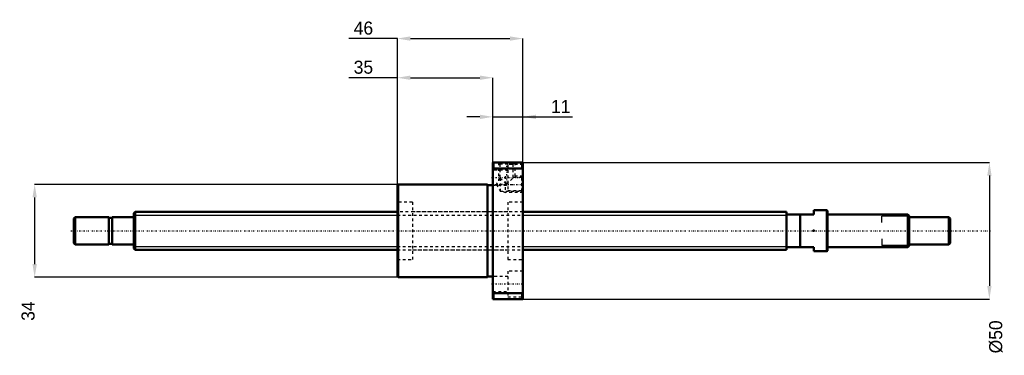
# Model space of a CAD drawing. Header units: millimetres. Extents: x -42 to 319, y -46 to 77.
import ezdxf

# ---------------------------------------------------------------- set-up
doc = ezdxf.new("R2010")
doc.units = ezdxf.units.MM
doc.linetypes.add('Center', pattern=[1.5, 0.45, -0.5, 0.05, -0.5])
doc.linetypes.add('Dashed', pattern=[2, 1, -1])
for name, color, linetype, lineweight in [('2d ConnectionPoints', 7, 'Continuous', 50), ('AM_0', 7, 'Continuous', 50), ('AM_4', 3, 'Continuous', 25), ('AM_5', 3, 'Continuous', 25), ('AM_7', 7, 'Center', 25), ('AM_9', 6, 'Dashed', 25)]:
    doc.layers.add(name, color=color, linetype=linetype, lineweight=lineweight)
doc.dimstyles.new('ISO-25', dxfattribs={"dimtxt": 2.5, "dimasz": 2.5, "dimexe": 1.25, "dimexo": 0.625, "dimtad": 1, "dimtxsty": 'Standard', "dimcen": 2.5, "dimadec": 0, "dimazin": 0, "dimtfac": 1, "dimtmove": 0, "dimatfit": 3, "dimfxl": 0, "dimarcsym": 0})

# ---------------------------------------------------------------- blocks, each defined once
blk = doc.blocks.new('1_BNK_1408_2_5RRG0_321LC5YRR0_Nut_0_in_BNK1408_2_5RRG0_321LC5Y_142_50__4')
at = {"layer": 'AM_0'}
for p, q in [((142.5, 25), (131.5, 25)), ((131.5, 25), (131.5, -25)), ((131.5, 22.56), (131.75, 22.87)), ((131.75, 25), (131.75, 22.87)), ((131.75, 22.87), (142.25, 22.87)), ((142.25, 25), (142.25, 22.87)), ((142.25, 22.87), (142.5, 22.56)), ((142.5, 25), (142.5, -25)), ((96.75, 17), (96.5, 16.75)), ((96.5, 16.75), (96.5, -16.75)), ((96.75, 17), (96.75, -17)), ((129.5, 17), (96.75, 17)), ((129.5, 17), (129.5, -17)), ((131.5, 16.7), (129.5, 16.7)), ((96.5, -16.75), (96.75, -17)), ((96.75, -17), (129.5, -17)), ((129.5, -16.7), (131.5, -16.7)), ((131.75, -22.87), (131.5, -22.56)), ((131.5, -25), (142.5, -25)), ((142.25, -22.87), (131.75, -22.87)), ((131.75, -22.87), (131.75, -25)), ((142.5, -22.56), (142.25, -22.87)), ((142.25, -22.87), (142.25, -25))]:
    blk.add_line(p, q, dxfattribs=at)
at = {"layer": 'AM_5', "linetype": 'Dashed'}
for p, q in [((133.5, 25), (133.5, 18.3)), ((139.5, 25), (139.5, 19.46)), ((136, 20), (136, 14)), ((142.5, 20), (138.96, 20)), ((135, 17), (133.5, 17)), ((135.06, 14.54), (136, 14)), ((138, 17), (139.5, 17)), ((142.5, 14), (136, 14))]:
    blk.add_line(p, q, dxfattribs=at)
at = {"layer": 'AM_7'}
for p, q in [((136.5, 25.4), (136.5, 16.6)), ((130.95, 19.49), (143.05, 19.49)), ((132.26, 17), (142.99, 17)), ((130.95, -19.49), (143.05, -19.49))]:
    blk.add_line(p, q, dxfattribs=at)
at = {"layer": 'AM_9'}
for p, q in [((137, 22.24), (131.5, 22.24)), ((133.5, 25), (134.04, 24.46)), ((134.04, 24.46), (134.04, 19.24)), ((138.96, 24.46), (134.04, 24.46)), ((137, 24.24), (137, 14.74)), ((142.5, 24.24), (137, 24.24)), ((138.96, 24.46), (139.5, 25)), ((138.96, 19.46), (138.96, 24.46)), ((134.04, 19.24), (132.75, 17)), ((134.17, 19.33), (134.17, 14.54)), ((134.17, 19.33), (136.5, 17)), ((136.5, 17), (138.96, 19.46)), ((141.96, 19.46), (138.96, 19.46)), ((142.5, 20), (141.96, 19.46)), ((141.96, 19.46), (141.96, 14.54)), ((131.5, 16.74), (137, 16.74)), ((132.75, 17), (134.17, 14.54)), ((134.17, 14.54), (141.96, 14.54)), ((137, 14.74), (142.5, 14.74)), ((141.96, 14.54), (142.5, 14)), ((102, 10.5), (96.5, 10.5)), ((102, 10.5), (102, -10.5)), ((137, 10.5), (137, -10.5)), ((142.5, 10.5), (137, 10.5)), ((137, 7), (102, 7)), ((102, -7), (137, -7)), ((96.5, -10.5), (102, -10.5)), ((137, -10.5), (142.5, -10.5)), ((137, -16.74), (131.5, -16.74)), ((137, -14.74), (137, -24.24)), ((142.5, -14.74), (137, -14.74)), ((131.5, -22.24), (137, -22.24)), ((137, -24.24), (142.5, -24.24))]:
    blk.add_line(p, q, dxfattribs=at)
blk.add_lwpolyline([(134.04, 19.24), (134.05, 19.24), (134.09, 19.27), (134.17, 19.33)], dxfattribs=at)
blk = doc.blocks.new('2_BNK_1408_2_5RRG0_321LC5Y_Shaft_0_in_BNK1408_2_5RRG0_321LC5Y_142_50__4')
at = {"layer": 'AM_0'}
for p, q in [((253.8, 7.5), (249, 7.5)), ((249, 7.5), (249, 6)), ((254, 7.3), (253.8, 7.5)), ((253.8, 7.5), (253.8, -7.5)), ((254, 7.3), (254, -7.3)), ((-21.5, 5), (-22, 4.5)), ((-22, 4.5), (-22, -4.5)), ((-9.15, 5), (-21.5, 5)), ((-21.5, 5), (-21.5, -5)), ((-9.15, 5), (-9.15, -5)), ((-8, 4.8), (-9.15, 4.8)), ((-8, 5), (-8, -5)), ((-0.2, 5), (-8, 5)), ((0.5, 7), (0, 6.5)), ((0, 6.5), (0, -6.5)), ((96.5, 7), (0.5, 7)), ((0.5, 7), (0.5, -7)), ((239, 7), (142.5, 7)), ((239, 7), (239, -7)), ((249, 6), (239, 6)), ((244, 6), (244, -6)), ((283.5, 6), (254.2, 6)), ((284, 5.5), (283.5, 6)), ((283.5, 6), (283.5, -6)), ((284, 5.5), (284, -5.5)), ((298.5, 5), (284, 5)), ((298.5, 5), (298.5, -5)), ((299, 4.5), (298.5, 5)), ((299, 4.5), (299, -4.5)), ((-22, -4.5), (-21.5, -5)), ((-21.5, -5), (-9.15, -5)), ((-9.15, -4.8), (-8, -4.8)), ((-8, -5), (-0.2, -5)), ((0, -6.5), (0.5, -7)), ((0.5, -7), (96.5, -7)), ((142.5, -7), (239, -7)), ((239, -6), (249, -6)), ((249, -6), (249, -7.5)), ((254.2, -6), (283.5, -6)), ((283.5, -6), (284, -5.5)), ((284, -5), (298.5, -5)), ((298.5, -5), (299, -4.5)), ((249, -7.5), (253.8, -7.5)), ((253.8, -7.5), (254, -7.3))]:
    blk.add_line(p, q, dxfattribs=at)
for centre, start, end in [((-0.2, 5.2), 270, 0), ((254.2, 6.2), 180, 270), ((-0.2, -5.2), 360, 90), ((254.2, -6.2), 90, 180)]:
    blk.add_arc(centre, 0.2, start, end, dxfattribs=at)
at = {"layer": 'AM_4'}
for p, q in [((-0.2, 5), (-0.2, -5)), ((254.2, 6), (254.2, -6))]:
    blk.add_line(p, q, dxfattribs=at)
at = {"layer": 'AM_5'}
for p, q in [((0, 5.773), (96.5, 5.773)), ((142.5, 5.773), (239, 5.773)), ((239, 3.5), (239, 5.773)), ((284, 5.3865), (274, 5.3865)), ((274, 3), (274, 5.3865)), ((239, -3.5), (239, -5.773)), ((274, -3), (274, -5.3865)), ((0, -5.773), (96.5, -5.773)), ((142.5, -5.773), (239, -5.773)), ((284, -5.3865), (274, -5.3865))]:
    blk.add_line(p, q, dxfattribs=at)
at = {"layer": 'AM_5', "linetype": 'Dashed'}
for p, q in [((96.5, 5.773), (142.5, 5.773)), ((96.5, -5.773), (142.5, -5.773))]:
    blk.add_line(p, q, dxfattribs=at)
at = {"layer": 'AM_7'}
blk.add_line((-23.1, 0), (313.95, 0), dxfattribs=at)
at = {"layer": 'AM_9'}
for p, q in [((142.5, 7), (96.5, 7)), ((96.5, -7), (142.5, -7))]:
    blk.add_line(p, q, dxfattribs=at)
blk = doc.blocks.new('*D3')
at = {"layer": 'AM_5', "color": 0, "lineweight": -2}
for p, q in [((96.75, 17), (-36.34, 17)), ((-36.34, 12.22), (-36.34, -12.22)), ((96.75, -17), (-36.34, -17))]:
    blk.add_line(p, q, dxfattribs=at)
at = {"layer": 'AM_5', "color": 0}
for points in [[(-35.54, 12.22), (-37.14, 12.22), (-36.34, 17)], [(-37.14, -12.22), (-35.54, -12.22), (-36.34, -17)]]:
    blk.add_solid(points, dxfattribs=at)
at = {"layer": 'Defpoints', "color": 0}
for p in [(96.75, 17), (-36.34, -17), (96.75, -17)]:
    blk.add_point(p, dxfattribs=at)
at = {"layer": 'AM_5', "color": 0, "insert": (-38.73, -29.43), "char_height": 4.78, "attachment_point": 5, "rotation": 90}
blk.add_mtext('34', dxfattribs=at)
blk = doc.blocks.new('*D4')
at = {"layer": 'AM_5', "color": 0, "lineweight": -2}
for p, q in [((96.5, 56.07), (78.77, 56.07)), ((96.5, 16.75), (96.5, 56.07)), ((101.28, 56.07), (126.72, 56.07)), ((131.5, 25), (131.5, 56.07))]:
    blk.add_line(p, q, dxfattribs=at)
at = {"layer": 'AM_5', "color": 0}
for points in [[(101.28, 56.87), (101.28, 55.27), (96.5, 56.07)], [(126.72, 55.27), (126.72, 56.87), (131.5, 56.07)]]:
    blk.add_solid(points, dxfattribs=at)
at = {"layer": 'Defpoints', "color": 0}
for p in [(131.5, 56.07), (131.5, 25), (96.5, 16.75)]:
    blk.add_point(p, dxfattribs=at)
at = {"layer": 'AM_5', "color": 0, "insert": (84.07, 59.89), "char_height": 4.78, "attachment_point": 5}
blk.add_mtext('35', dxfattribs=at)
blk = doc.blocks.new('*D5')
at = {"layer": 'AM_5', "color": 0, "lineweight": -2}
for p, q in [((96.5, 70.41), (78.77, 70.41)), ((96.5, 16.75), (96.5, 70.41)), ((101.28, 70.41), (137.72, 70.41)), ((142.5, 25), (142.5, 70.41))]:
    blk.add_line(p, q, dxfattribs=at)
at = {"layer": 'AM_5', "color": 0}
for points in [[(101.28, 71.21), (101.28, 69.61), (96.5, 70.41)], [(137.72, 69.61), (137.72, 71.21), (142.5, 70.41)]]:
    blk.add_solid(points, dxfattribs=at)
at = {"layer": 'Defpoints', "color": 0}
for p in [(142.5, 70.41), (142.5, 25), (96.5, 16.75)]:
    blk.add_point(p, dxfattribs=at)
at = {"layer": 'AM_5', "color": 0, "insert": (84.07, 74.23), "char_height": 4.78, "attachment_point": 5}
blk.add_mtext('46', dxfattribs=at)
blk = doc.blocks.new('*D6')
at = {"layer": 'AM_5', "color": 0, "lineweight": -2}
for p, q in [((126.72, 41.73), (121.94, 41.73)), ((131.5, 25), (131.5, 41.73)), ((131.5, 41.73), (142.5, 41.73)), ((142.5, 25), (142.5, 41.73)), ((142.5, 41.73), (160.62, 41.73)), ((147.28, 41.73), (152.06, 41.73))]:
    blk.add_line(p, q, dxfattribs=at)
at = {"layer": 'AM_5', "color": 0}
for points in [[(126.72, 40.93), (126.72, 42.53), (131.5, 41.73)], [(147.28, 42.53), (147.28, 40.93), (142.5, 41.73)]]:
    blk.add_solid(points, dxfattribs=at)
at = {"layer": 'Defpoints', "color": 0}
for p in [(142.5, 41.73), (131.5, 25), (142.5, 25)]:
    blk.add_point(p, dxfattribs=at)
at = {"layer": 'AM_5', "color": 0, "insert": (156.34, 45.55), "char_height": 4.78, "attachment_point": 5}
blk.add_mtext('11', dxfattribs=at)
blk = doc.blocks.new('*D7')
at = {"layer": 'AM_5', "color": 0, "lineweight": -2}
for p, q in [((142.5, 25), (313.34, 25)), ((313.34, 20.22), (313.34, -20.22)), ((142.5, -25), (313.34, -25))]:
    blk.add_line(p, q, dxfattribs=at)
at = {"layer": 'AM_5', "color": 0}
for points in [[(314.14, 20.22), (312.54, 20.22), (313.34, 25)], [(312.54, -20.22), (314.14, -20.22), (313.34, -25)]]:
    blk.add_solid(points, dxfattribs=at)
at = {"layer": 'Defpoints', "color": 0}
for p in [(142.5, 25), (142.5, -25), (313.34, -25)]:
    blk.add_point(p, dxfattribs=at)
at = {"layer": 'AM_5', "color": 0, "insert": (315.73, -38.86), "char_height": 4.78, "attachment_point": 5, "rotation": 90}
blk.add_mtext('Ø50', dxfattribs=at)

msp = doc.modelspace()

# ---------------------------------------------------------------- linework, layer by layer
at = {"layer": '2d ConnectionPoints'}
for p in [(0, 0), (249, 0)]:
    msp.add_point(p, dxfattribs=at)

# ---------------------------------------------------------------- block references
for name in ['1_BNK_1408_2_5RRG0_321LC5YRR0_Nut_0_in_BNK1408_2_5RRG0_321LC5Y_142_50__4', '2_BNK_1408_2_5RRG0_321LC5Y_Shaft_0_in_BNK1408_2_5RRG0_321LC5Y_142_50__4']:
    msp.add_blockref(name, (0, 0))

# ---------------------------------------------------------------- dimensions: what is measured, and where the dimension line sits
at = {"layer": 'AM_5'}
for base, p1, p2, text, picture, middle in [((142.5, 70.41), (96.5, 16.75), (142.5, 25), '46', '*D5', (84.072, 70.41)), ((131.5, 56.07), (96.5, 16.75), (131.5, 25), '35', '*D4', (84.072, 56.07)), ((142.5, 41.73), (131.5, 25), (142.5, 25), '11', '*D6', (156.339, 41.73))]:
    dim = msp.add_linear_dim(base=base, p1=p1, p2=p2, text=text, dimstyle='ISO-25', override={"dimtxt": 4.78, "dimasz": 4.78, "dimexe": 0, "dimexo": 0, "dimgap": 1.434}, dxfattribs=at)
    dim.commit()
    dim.dimension.update_dxf_attribs({"geometry": picture, "text_midpoint": middle, "dimtype": 160})
for base, p1, p2, text, picture, middle in [((313.34, -25), (142.5, 25), (142.5, -25), 'Ø50', '*D7', (315.73, -38.862)), ((-36.34, -17), (96.75, 17), (96.75, -17), '34', '*D3', (-38.73, -29.428))]:
    dim = msp.add_linear_dim(base=base, p1=p1, p2=p2, angle=90, text=text, dimstyle='ISO-25', override={"dimtxt": 4.78, "dimasz": 4.78, "dimexe": 0, "dimexo": 0, "dimgap": 1.434}, dxfattribs=at)
    dim.commit()
    dim.dimension.update_dxf_attribs({"geometry": picture, "text_midpoint": middle, "dimtype": 160, "text_rotation": 90})

doc.saveas('drawing.dxf')
